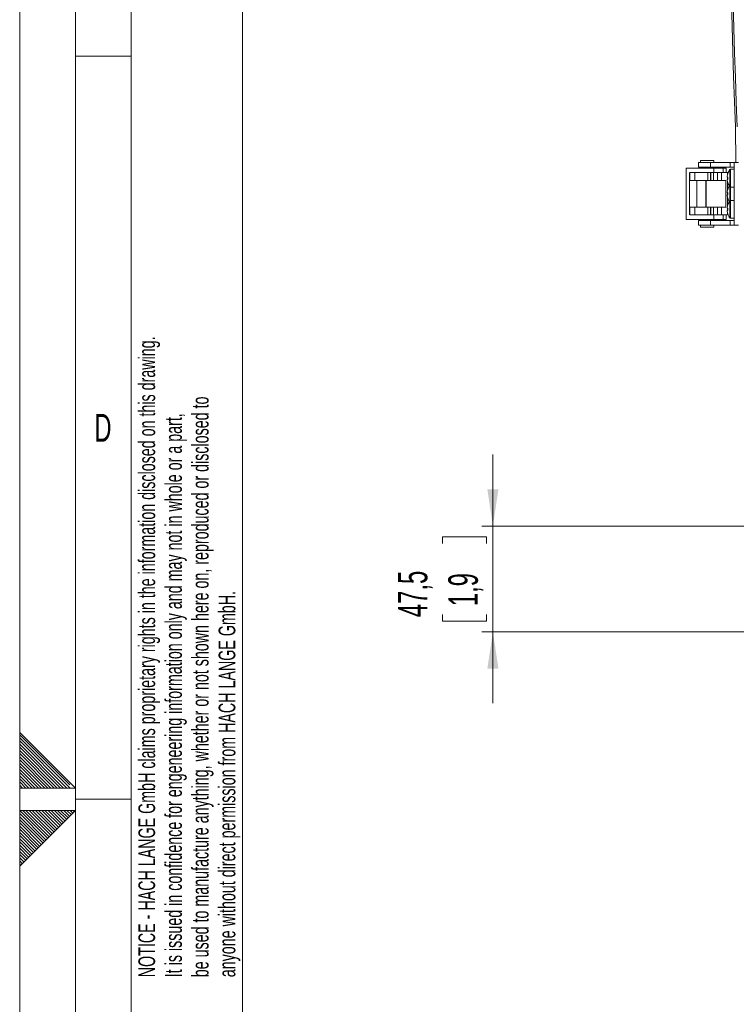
# Model space of a CAD drawing. Header units: millimetres. Extents: x 0 to 594, y 0 to 420.
# Tile 17 of 76: x 0 to 64, y 192 to 280. Entities that reach past the tile are written whole.
import ezdxf

# ---------------------------------------------------------------- set-up
doc = ezdxf.new("R2010")
doc.units = ezdxf.units.MM
doc.linetypes.add('CENTER', pattern=[10.16, 6.35, -1.27, 1.27, -1.27])
doc.styles.add('SLDTEXTSTYLE0', font='TXT', dxfattribs={"width": 0.638186})
doc.styles.add('SLDTEXTSTYLE1', font='TXT', dxfattribs={"width": 0.605})
doc.dimstyles.new('SLDDIMSTYLE3', dxfattribs={"dimtxt": 2.568319, "dimasz": 3.3, "dimexe": 0, "dimexo": 0.0625, "dimgap": 0.64208, "dimtad": 1, "dimdec": 1, "dimlfac": 5, "dimrnd": 1e-09, "dimzin": 12, "dimdsep": 46, "dimtxsty": 'SLDTEXTSTYLE1', "dimsah": 1, "dimcen": 0.09, "dimadec": 0, "dimazin": 3, "dimtfac": 1, "dimtdec": 1, "dimtmove": 0, "dimatfit": 0, "dimfxl": 1, "dimfrac": 2, "dimtolj": 1, "dimtzin": 12, "dimarcsym": 0})

# ---------------------------------------------------------------- blocks, each defined once
blk = doc.blocks.new('SW_NOTE_0')
at = {"color": 0, "linetype": 'Continuous', "lineweight": 0, "char_height": 1.5, "attachment_point": 1, "rotation": 90, "style": 'SLDTEXTSTYLE0'}
for s, insert in [('NOTICE - HACH LANGE GmbH claims proprietary rights in the information disclosed on this drawing.', (-1.934, 0)), ('be used to manufacture anything, whether or not shown here on, reproduced or disclosed to', (2.866, 0)), ('It is issued in confidence for engeneering information only and may not in whole or a part,', (0.466, 0)), ('anyone without direct permission from HACH LANGE GmbH.', (5.266, 0))]:
    blk.add_mtext(s, dxfattribs=dict(at, insert=insert))
blk = doc.blocks.new('_D_13')
at = {"color": 7, "linetype": 'Continuous', "lineweight": 0}
for p, q in [((42.47, 234.509), (42.47, 240.909)), ((122.707, 234.509), (41.47, 234.509)), ((42.47, 225.009), (42.47, 234.509)), ((37.938, 232.944), (37.938, 233.532)), ((37.938, 233.532), (41.882, 233.532)), ((41.882, 233.532), (41.882, 232.944)), ((37.938, 226.575), (37.938, 225.987)), ((41.882, 225.987), (41.882, 226.575)), ((37.938, 225.987), (41.882, 225.987)), ((115.707, 225.009), (41.47, 225.009)), ((42.47, 225.009), (42.47, 218.609))]:
    blk.add_line(p, q, dxfattribs=at)
for points in [[(42.47, 234.509), (42.97, 237.809), (41.97, 237.809)], [(42.47, 225.009), (41.97, 221.709), (42.97, 221.709)]]:
    blk.add_solid(points, dxfattribs=at)
at = {"color": 7, "linetype": 'Continuous', "lineweight": 0, "char_height": 2.6458, "attachment_point": 1, "rotation": 90, "style": 'SLDTEXTSTYLE1'}
for s, insert in [('47,5', (33.939, 226.33)), ('1,9', (38.471, 227.31))]:
    blk.add_mtext(s, dxfattribs=dict(at, insert=insert))

msp = doc.modelspace()

# ---------------------------------------------------------------- linework, layer by layer
at = {"color": 133, "linetype": 'Continuous', "lineweight": 0}
for p, q in [((0, 420), (0, 0)), ((5, 415), (5, 5)), ((20, 410), (20, 10)), ((10, 343.333), (10, 276.667)), ((5, 276.667), (10, 276.667)), ((10, 276.667), (10, 210)), ((0, 204), (0, 216)), ((0, 216), (5, 211)), ((5, 211), (0, 211)), ((5, 209), (5, 211)), ((5, 210), (10, 210)), ((10, 210), (10, 143.333)), ((5, 209), (0, 209)), ((0, 204), (5, 209))]:
    msp.add_line(p, q, dxfattribs=at)
at = {"color": 7, "linetype": 'Continuous', "lineweight": 15}
for p, q in [((64.27, 267.109), (64.233, 270.306)), ((60.907, 267.109), (60.907, 266.709)), ((60.907, 267.109), (61.994, 267.109)), ((61.107, 267.309), (61.107, 267.109)), ((62.307, 267.309), (61.107, 267.309)), ((61.994, 266.709), (61.994, 267.109)), ((61.994, 267.109), (63.773, 267.109)), ((62.307, 267.109), (62.307, 267.309)), ((63.773, 267.109), (63.773, 266.709)), ((63.773, 267.109), (64.107, 267.109)), ((64.107, 267.109), (64.107, 266.709)), ((64.507, 267.109), (64.107, 267.109)), ((59.806, 262.009), (59.806, 266.609)), ((62.285, 266.609), (59.806, 266.609)), ((60.127, 262.409), (60.127, 266.209)), ((60.139, 266.209), (60.139, 265.509)), ((60.14, 266.209), (60.598, 266.209)), ((60.598, 265.509), (60.598, 266.209)), ((60.598, 266.209), (61.764, 266.209)), ((60.907, 266.709), (61.994, 266.709)), ((61.507, 266.709), (61.507, 266.609)), ((61.764, 266.209), (61.764, 265.509)), ((61.764, 266.209), (61.836, 266.209)), ((61.836, 266.209), (62.285, 266.209)), ((61.907, 266.609), (61.907, 266.709)), ((63.773, 266.709), (61.994, 266.709)), ((62.001, 266.209), (62.001, 265.509)), ((62.018, 265.509), (62.018, 266.209)), ((62.271, 265.509), (62.271, 266.209)), ((62.285, 266.209), (62.285, 266.609)), ((62.285, 266.609), (63.127, 266.609)), ((63.127, 266.209), (62.285, 266.209)), ((62.628, 266.209), (62.628, 265.509)), ((62.986, 266.209), (62.986, 265.509)), ((63.127, 266.609), (63.127, 266.209)), ((63.127, 266.609), (63.397, 266.609)), ((63.396, 266.209), (63.127, 266.209)), ((63.53, 266.209), (63.396, 266.209)), ((63.397, 266.209), (63.397, 266.609)), ((63.503, 265.812), (63.503, 265.883)), ((63.53, 266.209), (63.53, 266.021)), ((63.55, 266.108), (63.554, 266.106)), ((63.773, 266.709), (64.107, 266.709)), ((64.107, 266.509), (63.798, 266.509)), ((64.107, 266.709), (64.107, 261.909)), ((60.139, 265.509), (60.598, 265.509)), ((60.598, 265.509), (61.764, 265.509)), ((60.775, 265.509), (60.775, 263.109)), ((61.575, 263.109), (61.575, 265.509)), ((61.615, 263.109), (61.615, 265.509)), ((61.764, 265.509), (62.001, 265.509)), ((62.001, 265.509), (62.018, 265.509)), ((62.018, 265.509), (62.271, 265.509)), ((62.271, 265.509), (62.628, 265.509)), ((62.628, 265.509), (62.986, 265.509)), ((62.986, 265.509), (63.365, 265.509)), ((63.365, 265.509), (63.365, 263.109)), ((63.554, 265.812), (63.503, 265.812)), ((63.503, 265.536), (63.503, 265.606)), ((63.503, 265.606), (63.554, 265.606)), ((63.53, 265.812), (63.53, 265.606)), ((63.53, 265.397), (63.53, 264.621)), ((63.554, 265.313), (63.55, 265.311)), ((63.503, 264.412), (63.503, 264.483)), ((63.554, 264.412), (63.503, 264.412)), ((63.503, 264.136), (63.503, 264.206)), ((63.503, 264.206), (63.554, 264.206)), ((63.55, 264.709), (63.53, 264.709)), ((63.53, 264.412), (63.53, 264.206)), ((63.55, 264.708), (63.554, 264.706)), ((63.798, 264.909), (64.107, 264.909)), ((63.53, 263.997), (63.53, 263.221)), ((63.53, 263.909), (63.55, 263.909)), ((63.554, 263.913), (63.55, 263.911)), ((63.55, 263.308), (63.554, 263.306)), ((64.107, 263.709), (63.798, 263.709)), ((60.139, 263.109), (60.139, 262.409)), ((60.598, 263.109), (60.139, 263.109)), ((60.598, 262.409), (60.14, 262.409)), ((60.598, 262.409), (60.598, 263.109)), ((61.764, 263.109), (60.598, 263.109)), ((61.764, 262.409), (60.598, 262.409)), ((61.764, 263.109), (61.764, 262.409)), ((62.001, 263.109), (61.764, 263.109)), ((61.836, 262.409), (61.764, 262.409)), ((62.285, 262.409), (61.836, 262.409)), ((62.001, 262.409), (62.001, 263.109)), ((62.018, 263.109), (62.001, 263.109)), ((62.018, 262.409), (62.018, 263.109)), ((62.271, 263.109), (62.018, 263.109)), ((62.271, 263.109), (62.271, 262.409)), ((62.628, 263.109), (62.271, 263.109)), ((62.285, 262.009), (62.285, 262.409)), ((62.285, 262.409), (63.127, 262.409)), ((62.628, 263.109), (62.628, 262.409)), ((62.986, 263.109), (62.628, 263.109)), ((62.986, 263.109), (62.986, 262.409)), ((63.365, 263.109), (62.986, 263.109)), ((63.127, 262.409), (63.127, 262.009)), ((63.127, 262.409), (63.396, 262.409)), ((63.53, 262.409), (63.396, 262.409)), ((63.397, 262.009), (63.397, 262.409)), ((63.503, 263.012), (63.503, 263.083)), ((63.554, 263.012), (63.503, 263.012)), ((63.503, 262.736), (63.503, 262.806)), ((63.503, 262.806), (63.554, 262.806)), ((63.53, 263.012), (63.53, 262.806)), ((63.53, 262.597), (63.53, 262.409)), ((63.554, 262.513), (63.55, 262.511)), ((59.806, 262.009), (62.285, 262.009)), ((60.907, 261.909), (60.907, 261.509)), ((60.907, 261.909), (61.994, 261.909)), ((61.994, 261.509), (60.907, 261.509)), ((61.107, 261.509), (61.107, 261.309)), ((61.507, 262.009), (61.507, 261.909)), ((61.907, 261.909), (61.907, 262.009)), ((61.994, 261.509), (61.994, 261.909)), ((61.994, 261.909), (63.773, 261.909)), ((63.773, 261.509), (61.994, 261.509)), ((63.127, 262.009), (62.285, 262.009)), ((62.307, 261.309), (62.307, 261.509)), ((63.397, 262.009), (63.127, 262.009)), ((63.773, 261.909), (63.773, 261.509)), ((63.773, 261.909), (64.107, 261.909)), ((64.107, 261.509), (63.773, 261.509)), ((63.798, 262.109), (64.107, 262.109)), ((64.107, 261.909), (64.107, 261.509)), ((64.507, 261.509), (64.107, 261.509)), ((61.107, 261.309), (62.307, 261.309))]:
    msp.add_line(p, q, dxfattribs=at)
at = {"color": 8, "linetype": 'Continuous', "lineweight": 15}
for p, q in [((63.74, 265.709), (63.74, 266.48)), ((63.798, 265.709), (63.798, 266.509)), ((63.74, 264.939), (63.74, 265.709)), ((63.798, 264.909), (63.798, 265.709)), ((63.74, 264.309), (63.74, 264.939)), ((63.74, 263.68), (63.74, 264.309)), ((63.798, 264.309), (63.798, 264.909)), ((63.798, 263.709), (63.798, 264.309)), ((63.74, 262.909), (63.74, 263.68)), ((63.798, 262.909), (63.798, 263.709)), ((63.74, 262.139), (63.74, 262.909)), ((63.798, 262.109), (63.798, 262.909))]:
    msp.add_line(p, q, dxfattribs=at)
at = {"color": 133, "linetype": 'CENTER', "lineweight": 0}
for p, q in [((0, 215.788), (4.788, 211)), ((0, 215.505), (4.505, 211)), ((0, 215.223), (4.223, 211)), ((0, 214.94), (3.94, 211)), ((0, 214.657), (3.657, 211)), ((0, 214.374), (3.374, 211)), ((0, 214.091), (3.091, 211)), ((0, 213.808), (2.808, 211)), ((0, 213.526), (2.525, 211)), ((0, 213.243), (2.243, 211)), ((0, 212.96), (1.96, 211)), ((0, 212.677), (1.677, 211)), ((0, 212.394), (1.394, 211)), ((0, 212.111), (1.111, 211)), ((0, 211.828), (0.828, 211)), ((0, 211.546), (0.546, 211)), ((0, 211.263), (0.263, 211)), ((0, 208.717), (2.359, 206.359)), ((0.009, 208.991), (2.5, 206.5)), ((0.283, 209), (2.641, 206.641)), ((0.566, 209), (2.783, 206.783)), ((0.849, 209), (2.924, 206.924)), ((1.131, 209), (3.066, 207.066)), ((1.414, 209), (3.207, 207.207)), ((1.697, 209), (3.349, 207.349)), ((1.98, 209), (3.49, 207.49)), ((2.263, 209), (3.631, 207.631)), ((2.546, 209), (3.773, 207.773)), ((2.828, 209), (3.914, 207.914)), ((3.111, 209), (4.056, 208.056)), ((3.394, 209), (4.197, 208.197)), ((3.677, 209), (4.338, 208.339)), ((3.96, 209), (4.48, 208.48)), ((4.243, 209), (4.621, 208.621)), ((4.525, 209), (4.763, 208.763)), ((4.808, 209), (4.904, 208.904)), ((0, 208.434), (2.217, 206.217)), ((0, 208.152), (2.076, 206.076)), ((0, 207.869), (1.934, 205.934)), ((0, 207.586), (1.793, 205.793)), ((0, 207.303), (1.651, 205.652)), ((0, 207.02), (1.51, 205.51)), ((0, 206.737), (1.369, 205.369)), ((0, 206.454), (1.227, 205.227)), ((0, 206.172), (1.086, 205.086)), ((0, 205.889), (0.944, 204.944)), ((0, 205.606), (0.803, 204.803)), ((0, 205.323), (0.662, 204.662)), ((0, 205.04), (0.52, 204.52)), ((0, 204.757), (0.379, 204.379)), ((0, 204.475), (0.237, 204.237)), ((0, 204.192), (0.096, 204.096))]:
    msp.add_line(p, q, dxfattribs=at)
at = {"color": 7, "linetype": 'Continuous', "lineweight": 15}
for centre, radius, start, end in [((1563.407, 324.311), 1500.147, 179.304905, 182.063063), ((1563.407, 324.309), 1500, 179.358635, 182.063094), ((64.787, 265.709), 1.296, 162.16487, 172.30324), ((64.787, 265.709), 1.3, 143.64163, 162.13742), ((63.798, 266.437), 0.072, 90, 143.64163), ((64.787, 265.709), 1.296, 187.69676, 197.83513), ((64.986, 265.709), 1.436, 175.88569, 184.11431), ((64.787, 265.709), 1.3, 197.86258, 216.35837), ((64.787, 264.309), 1.3, 147.42103, 162.13742), ((64.787, 264.309), 1.296, 162.16487, 172.30324), ((64.787, 264.309), 1.296, 187.69676, 197.83513), ((64.986, 264.309), 1.436, 175.88569, 184.11431), ((63.798, 264.981), 0.072, 216.35837, 270), ((64.787, 262.909), 1.296, 162.16487, 172.30324), ((64.787, 264.309), 1.3, 197.86258, 212.57897), ((64.787, 262.909), 1.3, 143.64163, 162.13742), ((63.798, 263.637), 0.072, 90, 143.64163), ((64.787, 262.909), 1.296, 187.69676, 197.83513), ((64.986, 262.909), 1.436, 175.88569, 184.11431), ((64.787, 262.909), 1.3, 197.86258, 216.35837), ((63.798, 262.181), 0.072, 216.35837, 270)]:
    msp.add_arc(centre, radius, start, end, dxfattribs=at)

# ---------------------------------------------------------------- block references
at = {"color": 72, "linetype": 'Continuous', "lineweight": 0}
msp.add_blockref('SW_NOTE_0', (12.588, 194.032), dxfattribs=at)

# ---------------------------------------------------------------- texts
at = {"color": 254, "linetype": 'Continuous', "lineweight": 0, "insert": (7.47, 244.568), "char_height": 2.5, "attachment_point": 2, "style": 'SLDTEXTSTYLE0'}
msp.add_mtext('D', dxfattribs=at)

# ---------------------------------------------------------------- dimensions: what is measured, and where the dimension line sits
at = {"color": 7, "linetype": 'Continuous', "lineweight": 0}
dim = msp.add_linear_dim(base=(42.47, 234.509), p1=(115.707, 225.009), p2=(122.707, 234.509), angle=90, dimstyle='SLDDIMSTYLE3', dxfattribs=at)
dim.commit()
dim.dimension.update_dxf_attribs({"geometry": '_D_13', "text_midpoint": (42.47, 229.759), "dimtype": 160})

doc.saveas('drawing.dxf')
